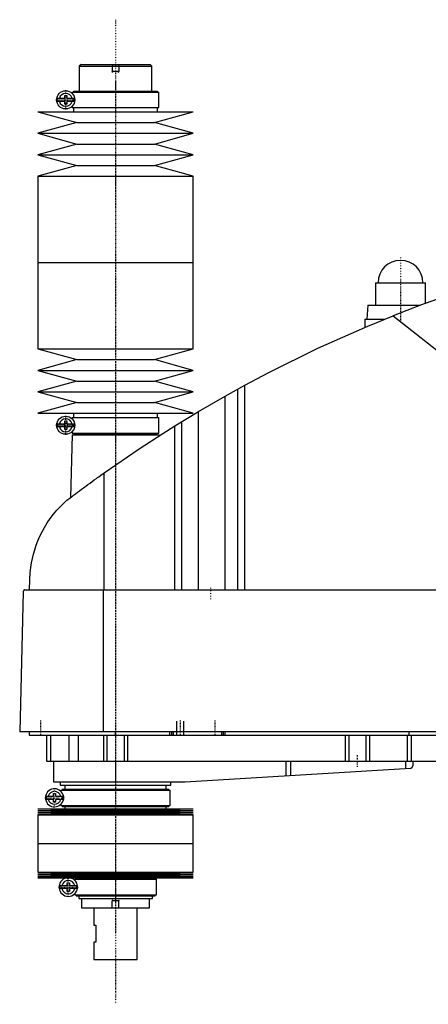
# Model space of a CAD drawing. Extents: x -906 to 156, y -123 to 447.
# Tile 1 of 3: x -906 to -669, y -123 to 447. Entities that reach past the tile are written whole.
import ezdxf

# ---------------------------------------------------------------- set-up
doc = ezdxf.new("R2010")
doc.units = 0
doc.linetypes.add('CENTER', pattern=[1.5, 0.45, -0.5, 0.05, -0.5])
for name, color, linetype in [('AM_0', 7, 'CONTINUOUS'), ('AM_10', 7, 'CONTINUOUS'), ('AM_7', 7, 'CENTER')]:
    doc.layers.add(name, color=color, linetype=linetype)

msp = doc.modelspace()

# ---------------------------------------------------------------- linework, layer by layer
at = {"layer": 'AM_0', "color": 7, "linetype": 'CONTINUOUS'}
for p, q in [((-870, 421), (-871, 420)), ((-871, 420), (-871, 405.5)), ((-871, 420), (-829, 420)), ((-870, 421), (-830, 421)), ((-829, 420), (-830, 421)), ((-829, 405.5), (-829, 420)), ((-875.15, 405), (-875.15, 404.22)), ((-875.15, 405), (-824.85, 405)), ((-874.35, 405.5), (-874.35, 405)), ((-874.35, 405.5), (-825.65, 405.5)), ((-825.65, 405), (-825.65, 405.5)), ((-824.85, 396), (-824.85, 405)), ((-883.63, 401.4), (-879.45, 401.4)), ((-879.45, 399.6), (-883.63, 399.6)), ((-879.45, 401.4), (-879.45, 403)), ((-879.45, 403), (-878.25, 403)), ((-879.45, 398), (-879.45, 399.6)), ((-878.25, 403), (-878.25, 401.4)), ((-878.25, 401.4), (-874.07, 401.4)), ((-878.25, 399.6), (-878.25, 398)), ((-874.07, 399.6), (-878.25, 399.6)), ((-878.25, 398), (-879.45, 398)), ((-875.15, 396.78), (-875.15, 396)), ((-875.15, 396), (-824.85, 396)), ((-874.35, 396), (-874.35, 393.5)), ((-825.65, 393.5), (-825.65, 396)), ((-895, 393.5), (-872.5, 387.3)), ((-895, 393.5), (-805, 393.5)), ((-827.5, 387.3), (-805, 393.5)), ((-872.5, 387.3), (-895, 381.1)), ((-872.5, 387.3), (-827.5, 387.3)), ((-805, 381.1), (-827.5, 387.3)), ((-895, 381.1), (-872.5, 374.9)), ((-895, 381.1), (-805, 381.1)), ((-827.5, 374.9), (-805, 381.1)), ((-872.5, 374.9), (-895, 368.7)), ((-872.5, 374.9), (-827.5, 374.9)), ((-805, 368.7), (-827.5, 374.9)), ((-895, 368.7), (-872.5, 362.5)), ((-895, 368.7), (-805, 368.7)), ((-827.5, 362.5), (-805, 368.7)), ((-872.5, 362.5), (-895, 356.3)), ((-872.5, 362.5), (-827.5, 362.5)), ((-805, 356.3), (-827.5, 362.5)), ((-895, 356.3), (-895, 306.25)), ((-895, 356.3), (-805, 356.3)), ((-805, 306.25), (-805, 356.3)), ((-895, 306.25), (-895, 256.2)), ((-895, 306.25), (-805, 306.25)), ((-895, 306.25), (-805, 306.25)), ((-805, 256.2), (-805, 306.25)), ((-699.5, 294.5), (-699.5, 281.5)), ((-699.5, 294.5), (-670.5, 294.5)), ((-670.5, 282.67), (-670.5, 294.5)), ((-704, 281.5), (-704.5, 273.5)), ((-704, 281.5), (-673.65, 281.5)), ((-689.33, 275.44), (-545.22, 161.75)), ((-705.65, 273.5), (-705.65, 268.73)), ((-705.65, 273.5), (-694.16, 273.5)), ((-895, 256.2), (-872.5, 250)), ((-895, 256.2), (-805, 256.2)), ((-827.5, 250), (-805, 256.2)), ((-872.5, 250), (-895, 243.8)), ((-872.5, 250), (-827.5, 250)), ((-805, 243.8), (-827.5, 250)), ((-895, 243.8), (-872.5, 237.6)), ((-895, 243.8), (-805, 243.8)), ((-827.5, 237.6), (-805, 243.8)), ((-872.5, 237.6), (-895, 231.4)), ((-872.5, 237.6), (-827.5, 237.6)), ((-805, 231.4), (-827.5, 237.6)), ((-786.56, 228.89), (-775.22, 235.17)), ((-775.22, 116.6), (-775.22, 235.17)), ((-895, 231.4), (-872.5, 225.2)), ((-895, 231.4), (-805, 231.4)), ((-827.5, 225.2), (-805, 231.4)), ((-801.96, 219.97), (-786.56, 228.89)), ((-786.56, 116.6), (-786.56, 228.89)), ((-779.22, 116.6), (-779.22, 232.98)), ((-872.5, 225.2), (-895, 219)), ((-872.5, 225.2), (-827.5, 225.2)), ((-805, 219), (-827.5, 225.2)), ((-895, 219), (-805, 219)), ((-874.35, 219), (-874.35, 216.5)), ((-825.65, 216.5), (-825.65, 219)), ((-815.65, 211.64), (-801.96, 219.97)), ((-801.96, 116.6), (-801.96, 219.97)), ((-883.63, 212.9), (-879.45, 212.9)), ((-879.45, 211.1), (-883.63, 211.1)), ((-879.45, 212.9), (-879.45, 214.5)), ((-879.45, 214.5), (-878.25, 214.5)), ((-879.45, 209.5), (-879.45, 211.1)), ((-878.25, 214.5), (-878.25, 212.9)), ((-878.25, 212.9), (-874.07, 212.9)), ((-878.25, 211.1), (-878.25, 209.5)), ((-874.07, 211.1), (-878.25, 211.1)), ((-875.15, 216.5), (-875.15, 215.72)), ((-875.15, 216.5), (-824.85, 216.5)), ((-824.85, 207.5), (-824.85, 216.5)), ((-815.65, 116.6), (-815.65, 211.64)), ((-811.52, 116.6), (-811.52, 214.2)), ((-878.25, 209.5), (-879.45, 209.5)), ((-875.17, 206.5), (-876.04, 170.15)), ((-875.17, 206.5), (-824.83, 206.5)), ((-875.15, 208.28), (-875.15, 207.5)), ((-875.15, 207.5), (-824.85, 207.5)), ((-874.35, 207.5), (-874.35, 207)), ((-874.35, 207), (-825.65, 207)), ((-874.17, 207), (-874.17, 206.5)), ((-825.83, 206.5), (-825.83, 207)), ((-825.65, 207), (-825.65, 207.5)), ((-824.81, 205.86), (-824.83, 206.5)), ((-856.53, 116.6), (-856.53, 184.45)), ((-899.77, 116.6), (-899.63, 122.62)), ((-903.45, 115.63), (-905.5, 34.5)), ((-902.45, 116.6), (-332.05, 116.6)), ((-857.01, 34.5), (-857.01, 116.6)), ((-328.96, 34.5), (-905.5, 34.5)), ((-900, 34.5), (-900, 32.5)), ((-850, 32.5), (-850, 34.5)), ((-818.5, 32.5), (-818.5, 34.5)), ((-817.5, 32.5), (-817.5, 34.5)), ((-816.5, 32.5), (-816.5, 34.5)), ((-788.5, 32.5), (-788.5, 34.5)), ((-787.5, 32.5), (-787.5, 34.5)), ((-786.5, 32.5), (-786.5, 34.5)), ((-680, 32.5), (-680, 34.5)), ((-900, 32.5), (-360, 32.5)), ((-890, 32.5), (-890, 17.5)), ((-887.69, 32.5), (-887.69, 17.5)), ((-877.09, 32.5), (-877.09, 17.5)), ((-871.56, 32.5), (-871.56, 17.5)), ((-857, 32.5), (-857, 17.5)), ((-855, 32.5), (-855, 17.5)), ((-845, 32.5), (-845, 17.5)), ((-843, 32.5), (-843, 17.5)), ((-717, 32.5), (-717, 17.5)), ((-715, 32.5), (-715, 17.5)), ((-705, 32.5), (-705, 17.5)), ((-703, 32.5), (-703, 17.5)), ((-681.18, 32.5), (-681.18, 17.5)), ((-678.85, 32.5), (-678.85, 17.5)), ((-890, 17.5), (-582, 17.5)), ((-886, 17.5), (-886, 5.5)), ((-850, 17.5), (-850, 5.5)), ((-751.33, 17.5), (-751.33, 8.99)), ((-748.68, 17.5), (-748.68, 9.14)), ((-682.14, 17.5), (-682.14, 13.1)), ((-677.8, 17.5), (-677.8, 14.74)), ((-809.7, 5.52), (-679.14, 13.27)), ((-886, 5.5), (-810.3, 5.5)), ((-882, 5.5), (-882, 3.5)), ((-882, 3.5), (-818, 3.5)), ((-881.65, 0.7), (-881.65, -0.08)), ((-881.65, 0.7), (-818.35, 0.7)), ((-880.85, 1.2), (-880.85, 0.7)), ((-880.85, 1.2), (-819.15, 1.2)), ((-879.35, 3.5), (-879.35, 1.2)), ((-820.65, 1.2), (-820.65, 3.5)), ((-819.15, 0.7), (-819.15, 1.2)), ((-818.35, -8.3), (-818.35, 0.7)), ((-818, 3.5), (-818, 5.5)), ((-890.13, -2.9), (-885.95, -2.9)), ((-885.95, -4.7), (-890.13, -4.7)), ((-885.95, -2.9), (-885.95, -1.3)), ((-885.95, -1.3), (-884.75, -1.3)), ((-885.95, -6.3), (-885.95, -4.7)), ((-884.75, -1.3), (-884.75, -2.9)), ((-884.75, -2.9), (-880.57, -2.9)), ((-884.75, -4.7), (-884.75, -6.3)), ((-880.57, -4.7), (-884.75, -4.7)), ((-895, -10.25), (-872.5, -10.82)), ((-895, -10.25), (-805, -10.25)), ((-872.5, -10.82), (-895, -11.39)), ((-895, -11.39), (-872.5, -11.96)), ((-895, -11.39), (-805, -11.39)), ((-884.75, -6.3), (-885.95, -6.3)), ((-881.65, -7.52), (-881.65, -8.3)), ((-881.65, -8.3), (-818.35, -8.3)), ((-880.85, -8.3), (-880.85, -8.8)), ((-880.85, -8.8), (-819.15, -8.8)), ((-879.35, -8.8), (-879.35, -10.25)), ((-872.5, -10.82), (-827.5, -10.82)), ((-827.5, -10.82), (-805, -10.25)), ((-805, -11.39), (-827.5, -10.82)), ((-827.5, -11.96), (-805, -11.39)), ((-820.65, -10.25), (-820.65, -8.8)), ((-819.15, -8.8), (-819.15, -8.3)), ((-872.5, -11.96), (-895, -12.53)), ((-895, -12.53), (-872.5, -13.1)), ((-895, -12.53), (-805, -12.53)), ((-872.5, -13.1), (-895, -13.67)), ((-895, -13.67), (-895, -30.25)), ((-895, -13.67), (-805, -13.67)), ((-872.5, -11.96), (-827.5, -11.96)), ((-872.5, -13.1), (-827.5, -13.1)), ((-805, -12.53), (-827.5, -11.96)), ((-827.5, -13.1), (-805, -12.53)), ((-805, -13.67), (-827.5, -13.1)), ((-805, -30.25), (-805, -13.67)), ((-895, -30.25), (-805, -30.25)), ((-895, -30.25), (-895, -46.83)), ((-895, -30.25), (-805, -30.25)), ((-805, -46.83), (-805, -30.25)), ((-895, -46.83), (-872.5, -47.4)), ((-895, -46.83), (-805, -46.83)), ((-872.5, -47.4), (-895, -47.97)), ((-895, -47.97), (-872.5, -48.54)), ((-895, -47.97), (-805, -47.97)), ((-872.5, -48.54), (-895, -49.11)), ((-895, -49.11), (-872.5, -49.68)), ((-895, -49.11), (-805, -49.11)), ((-872.5, -49.68), (-895, -50.25)), ((-895, -50.25), (-805, -50.25)), ((-873.65, -51), (-873.65, -51.6)), ((-873.65, -51), (-826.35, -51)), ((-872.85, -50.5), (-872.85, -51)), ((-872.85, -50.5), (-827.15, -50.5)), ((-872.5, -47.4), (-827.5, -47.4)), ((-872.5, -48.54), (-827.5, -48.54)), ((-872.5, -49.68), (-827.5, -49.68)), ((-871.35, -50.25), (-871.35, -50.5)), ((-828.65, -50.5), (-828.65, -50.25)), ((-827.5, -47.4), (-805, -46.83)), ((-805, -47.97), (-827.5, -47.4)), ((-827.5, -48.54), (-805, -47.97)), ((-805, -49.11), (-827.5, -48.54)), ((-827.5, -49.68), (-805, -49.11)), ((-805, -50.25), (-827.5, -49.68)), ((-827.15, -51), (-827.15, -50.5)), ((-826.35, -60), (-826.35, -51)), ((-882.26, -54.6), (-877.95, -54.6)), ((-877.95, -56.4), (-882.26, -56.4)), ((-877.95, -54.6), (-877.95, -53)), ((-877.95, -53), (-876.75, -53)), ((-877.95, -58), (-877.95, -56.4)), ((-876.75, -53), (-876.75, -54.6)), ((-876.75, -54.6), (-872.44, -54.6)), ((-876.75, -56.4), (-876.75, -58)), ((-872.44, -56.4), (-876.75, -56.4)), ((-876.75, -58), (-877.95, -58)), ((-873.65, -59.4), (-873.65, -60)), ((-873.65, -60), (-826.35, -60)), ((-872.85, -60), (-872.85, -60.5)), ((-872.85, -60.5), (-827.15, -60.5)), ((-871.35, -60.5), (-871.35, -62.2)), ((-871.35, -62.2), (-828.65, -62.2)), ((-869.75, -62.2), (-869.75, -67.5)), ((-830.25, -67.5), (-830.25, -62.2)), ((-828.65, -62.2), (-828.65, -60.5)), ((-827.15, -60.5), (-827.15, -60)), ((-869.75, -67.5), (-830.25, -67.5)), ((-862.5, -67.5), (-862.5, -77.5)), ((-837.5, -97.5), (-837.5, -67.5)), ((-862.5, -77.5), (-861.5, -77.5)), ((-861.5, -77.5), (-861.5, -87.5)), ((-862.5, -87.5), (-862.5, -97.5)), ((-861.5, -87.5), (-862.5, -87.5)), ((-862.5, -97.5), (-837.5, -97.5))]:
    msp.add_line(p, q, dxfattribs=at)
for points in [[(-592.03, 307.16, 0), (-608.52, 302.74, 0), (-641.19, 292.86, 0), (-673.4, 281.59, 0), (-689.33, 275.44, 0)], [(-775.22, 235.17, 0), (-761.24, 242.59, 0), (-732.87, 256.58, 0), (-703.96, 269.45, 0), (-689.33, 275.44, 0)], [(-856.53, 184.45, 0), (-849.84, 189.16, 0), (-836.3, 198.36, 0), (-822.58, 207.29, 0), (-815.65, 211.64, 0)], [(-878.19, 168.52, 0), (-877.65, 168.93, 0), (-876.56, 169.75, 0), (-875.45, 170.59, 0), (-874.89, 171.01, 0), (-874.33, 171.44, 0), (-873.19, 172.3, 0), (-872.03, 173.16, 0), (-870.86, 174.04, 0), (-869.67, 174.92, 0), (-868.47, 175.81, 0), (-867.86, 176.26, 0), (-867.25, 176.7, 0), (-866.03, 177.6, 0), (-864.79, 178.51, 0), (-863.54, 179.42, 0), (-862.29, 180.33, 0), (-861.02, 181.24, 0), (-860.38, 181.7, 0), (-859.75, 182.16, 0), (-858.46, 183.08, 0), (-857.18, 184, 0), (-856.53, 184.45, 0)], [(-899.63, 122.62, 0), (-899.63, 122.9, 0), (-899.61, 123.44, 0), (-899.59, 123.97, 0), (-899.58, 124.22, 0), (-899.56, 124.47, 0), (-899.53, 124.96, 0), (-899.5, 125.44, 0), (-899.47, 125.91, 0), (-899.43, 126.37, 0), (-899.39, 126.83, 0), (-899.37, 127.05, 0), (-899.35, 127.27, 0), (-899.31, 127.72, 0), (-899.26, 128.15, 0), (-899.07, 129.67, 0), (-898.88, 130.94, 0), (-898.67, 132.21, 0), (-898.16, 134.76, 0), (-897.54, 137.32, 0), (-896.8, 139.89, 0), (-895.93, 142.48, 0), (-894.93, 145.07, 0), (-894.38, 146.37, 0), (-893.8, 147.67, 0), (-892.52, 150.27, 0), (-891.09, 152.85, 0), (-889.52, 155.41, 0), (-887.8, 157.92, 0), (-885.93, 160.4, 0), (-884.94, 161.61, 0), (-883.91, 162.81, 0), (-881.74, 165.15, 0), (-879.41, 167.42, 0), (-878.19, 168.52, 0)], [(-902.45, 116.6, 0), (-902.48, 116.6, 0), (-902.54, 116.6, 0), (-902.61, 116.59, 0), (-902.64, 116.58, 0), (-902.67, 116.57, 0), (-902.74, 116.56, 0), (-902.8, 116.54, 0), (-902.86, 116.51, 0), (-902.93, 116.48, 0), (-902.99, 116.44, 0), (-903.02, 116.42, 0), (-903.05, 116.4, 0), (-903.1, 116.36, 0), (-903.16, 116.3, 0), (-903.21, 116.24, 0), (-903.27, 116.18, 0), (-903.3, 116.13, 0), (-903.3, 116.12, 0), (-903.31, 116.11, 0), (-903.32, 116.1, 0), (-903.32, 116.09, 0), (-903.33, 116.08, 0), (-903.34, 116.06, 0), (-903.34, 116.05, 0), (-903.35, 116.04, 0), (-903.35, 116.03, 0), (-903.36, 116.01, 0), (-903.37, 116, 0), (-903.37, 115.99, 0), (-903.38, 115.97, 0), (-903.39, 115.95, 0), (-903.39, 115.93, 0), (-903.4, 115.91, 0), (-903.41, 115.89, 0), (-903.41, 115.88, 0), (-903.41, 115.87, 0), (-903.42, 115.84, 0), (-903.43, 115.82, 0), (-903.43, 115.79, 0), (-903.43, 115.78, 0), (-903.43, 115.77, 0), (-903.44, 115.77, 0), (-903.44, 115.77, 0), (-903.44, 115.76, 0), (-903.44, 115.76, 0), (-903.44, 115.75, 0), (-903.44, 115.75, 0), (-903.44, 115.74, 0), (-903.44, 115.74, 0), (-903.44, 115.74, 0), (-903.44, 115.73, 0), (-903.44, 115.73, 0), (-903.44, 115.72, 0), (-903.44, 115.72, 0), (-903.44, 115.72, 0), (-903.44, 115.71, 0), (-903.44, 115.71, 0), (-903.44, 115.71, 0), (-903.44, 115.7, 0), (-903.45, 115.7, 0), (-903.45, 115.69, 0), (-903.45, 115.69, 0), (-903.45, 115.68, 0), (-903.45, 115.68, 0), (-903.45, 115.67, 0), (-903.45, 115.67, 0), (-903.45, 115.67, 0), (-903.45, 115.66, 0), (-903.45, 115.65, 0), (-903.45, 115.65, 0), (-903.45, 115.64, 0), (-903.45, 115.64, 0), (-903.45, 115.64, 0), (-903.45, 115.63, 0), (-903.45, 115.63, 0), (-903.45, 115.63, 0)], [(-679.14, 13.27, 0), (-679.07, 13.3, 0), (-678.93, 13.36, 0), (-678.8, 13.42, 0), (-678.73, 13.46, 0), (-678.67, 13.49, 0), (-678.56, 13.57, 0), (-678.45, 13.66, 0), (-678.35, 13.75, 0), (-678.26, 13.84, 0), (-678.18, 13.94, 0), (-678.14, 13.99, 0), (-678.11, 14.04, 0), (-678.04, 14.14, 0), (-677.98, 14.24, 0), (-677.93, 14.34, 0), (-677.89, 14.44, 0), (-677.86, 14.53, 0), (-677.84, 14.58, 0), (-677.84, 14.58, 0), (-677.84, 14.6, 0), (-677.83, 14.61, 0), (-677.83, 14.62, 0), (-677.83, 14.62, 0), (-677.83, 14.64, 0), (-677.82, 14.65, 0), (-677.82, 14.66, 0), (-677.82, 14.67, 0), (-677.81, 14.68, 0), (-677.81, 14.69, 0), (-677.81, 14.69, 0), (-677.81, 14.7, 0), (-677.81, 14.71, 0), (-677.8, 14.72, 0), (-677.8, 14.72, 0), (-677.8, 14.73, 0), (-677.8, 14.73, 0), (-677.8, 14.73, 0), (-677.8, 14.73, 0), (-677.8, 14.74, 0), (-677.8, 14.74, 0)], [(-880.34, -2.22, 0), (-880.34, -2.23, 0), (-880.34, -2.24, 0), (-880.33, -2.26, 0), (-880.33, -2.27, 0), (-880.33, -2.28, 0), (-880.32, -2.29, 0), (-880.32, -2.31, 0), (-880.31, -2.33, 0), (-880.31, -2.35, 0), (-880.3, -2.37, 0), (-880.3, -2.38, 0), (-880.3, -2.39, 0), (-880.3, -2.41, 0), (-880.29, -2.44, 0), (-880.29, -2.46, 0), (-880.28, -2.48, 0), (-880.28, -2.51, 0), (-880.28, -2.52, 0), (-880.27, -2.53, 0), (-880.27, -2.56, 0), (-880.27, -2.58, 0), (-880.26, -2.59, 0), (-880.26, -2.61, 0), (-880.26, -2.63, 0), (-880.25, -2.66, 0), (-880.25, -2.67, 0), (-880.25, -2.69, 0), (-880.25, -2.71, 0), (-880.24, -2.74, 0), (-880.24, -2.77, 0), (-880.24, -2.8, 0), (-880.23, -2.83, 0), (-880.23, -2.84, 0), (-880.23, -2.86, 0), (-880.23, -2.89, 0), (-880.23, -2.92, 0), (-880.22, -2.95, 0), (-880.22, -2.98, 0), (-880.22, -3.02, 0), (-880.22, -3.03, 0), (-880.22, -3.05, 0), (-880.21, -3.08, 0), (-880.21, -3.11, 0), (-880.21, -3.15, 0), (-880.21, -3.18, 0), (-880.2, -3.21, 0), (-880.2, -3.23, 0), (-880.2, -3.25, 0), (-880.2, -3.28, 0), (-880.2, -3.31, 0), (-880.19, -3.43, 0), (-880.19, -3.64, 0), (-880.19, -3.74, 0), (-880.19, -3.84, 0), (-880.19, -4.04, 0), (-880.2, -4.25, 0), (-880.2, -4.37, 0), (-880.21, -4.4, 0), (-880.21, -4.43, 0), (-880.21, -4.45, 0), (-880.21, -4.47, 0), (-880.21, -4.5, 0), (-880.21, -4.53, 0), (-880.22, -4.56, 0), (-880.22, -4.6, 0), (-880.22, -4.63, 0), (-880.22, -4.65, 0), (-880.22, -4.66, 0), (-880.23, -4.7, 0), (-880.23, -4.73, 0), (-880.23, -4.76, 0), (-880.24, -4.79, 0), (-880.24, -4.83, 0), (-880.24, -4.84, 0), (-880.24, -4.86, 0), (-880.25, -4.89, 0), (-880.25, -4.92, 0), (-880.25, -4.93, 0), (-880.26, -4.95, 0), (-880.26, -4.98, 0), (-880.26, -5.01, 0), (-880.27, -5.03, 0), (-880.27, -5.04, 0), (-880.27, -5.07, 0), (-880.28, -5.1, 0), (-880.28, -5.12, 0), (-880.29, -5.15, 0), (-880.29, -5.18, 0), (-880.3, -5.19, 0), (-880.3, -5.2, 0), (-880.3, -5.23, 0), (-880.31, -5.25, 0), (-880.31, -5.27, 0), (-880.32, -5.29, 0), (-880.32, -5.31, 0), (-880.33, -5.32, 0), (-880.33, -5.33, 0), (-880.34, -5.35, 0), (-880.34, -5.37, 0), (-880.34, -5.38, 0)]]:
    msp.add_polyline3d(points, dxfattribs=at)
for centre in [(-878.85, 400.5), (-878.85, 212)]:
    msp.add_circle(centre, 5.25, dxfattribs=at)
for centre, radius, start, end in [((-878.85, 400.5), 4.87, 169.3459, 190.6541), ((-878.85, 400.5), 3.75, 13.8865, 166.1135), ((-878.85, 400.5), 3.75, 193.8865, 346.1135), ((-878.85, 400.5), 4.87, 349.3459, 10.6541), ((-685, 294.5), 13, 0, 180), ((-878.85, 212), 4.87, 169.3459, 190.6541), ((-878.85, 212), 3.75, 13.8865, 166.1135), ((-878.85, 212), 3.75, 193.8865, 346.1135), ((-878.85, 212), 4.87, 349.3459, 10.6541), ((-885.35, -3.8), 5.25, 17.5154, 342.4846), ((-810.3, 15.5), 10, 270, 273.4), ((-885.35, -3.8), 4.87, 169.3459, 190.6541), ((-885.35, -3.8), 3.75, 13.8865, 166.1135), ((-885.35, -3.8), 3.75, 193.8865, 346.1135), ((-885.35, -3.8), 4.87, 349.3459, 10.6541), ((-877.35, -55.5), 5.38, 102.3808, 77.6192), ((-877.35, -55.5), 4.99, 169.6156, 190.3844), ((-877.35, -55.5), 3.87, 13.43, 166.57), ((-877.35, -55.5), 3.87, 193.43, 346.57), ((-877.35, -55.5), 4.99, 349.6156, 10.3844)]:
    msp.add_arc(centre, radius, start, end, dxfattribs=at)
at = {"layer": 'AM_10', "color": 7, "linetype": 'CONTINUOUS'}
for p, q in [((-852, 421), (-852, 417)), ((-848, 417), (-852, 417)), ((-851.62, 416.34), (-852, 417)), ((-848.38, 416.34), (-848, 417)), ((-848, 421), (-848, 417)), ((-814.5, 32.5), (-814.5, 40.5)), ((-810.5, 32.5), (-810.5, 40.5)), ((-851.62, -62.84), (-852, -63.5)), ((-848, -63.5), (-852, -63.5)), ((-852, -67.5), (-852, -63.5)), ((-848.38, -62.84), (-848, -63.5)), ((-848, -67.5), (-848, -63.5))]:
    msp.add_line(p, q, dxfattribs=at)
at = {"layer": 'AM_7', "color": 4, "linetype": 'CENTER'}
for p, q in [((-850, 446.93), (-850, -123.42)), ((-878.85, 394.99), (-878.85, 406.01)), ((-850, 410.46), (-850, 301.29)), ((-884.36, 400.5), (-873.34, 400.5)), ((-850, 311.21), (-850, 202.04)), ((-685, 309.2), (-685, 271.8)), ((-698.65, 294.5), (-671.35, 294.5)), ((-850, 247.5), (-850, -82.5)), ((-878.85, 206.49), (-878.85, 217.51)), ((-884.36, 212), (-873.34, 212)), ((-795, 117.9), (-795, 111.3)), ((-893.5, 40.9), (-893.5, 32.1)), ((-812.5, 40.9), (-812.5, 32.1)), ((-792.5, 40.9), (-792.5, 32.1)), ((-710, 20.8), (-710, 14.2)), ((-885.35, -9.31), (-885.35, 1.71)), ((-850, 5.19), (-850, -31.94)), ((-890.86, -3.8), (-879.84, -3.8)), ((-850, -28.65), (-850, -63.8)), ((-877.35, -61.14), (-877.35, -49.86)), ((-882.99, -55.5), (-871.71, -55.5))]:
    msp.add_line(p, q, dxfattribs=at)

doc.saveas('drawing.dxf')
